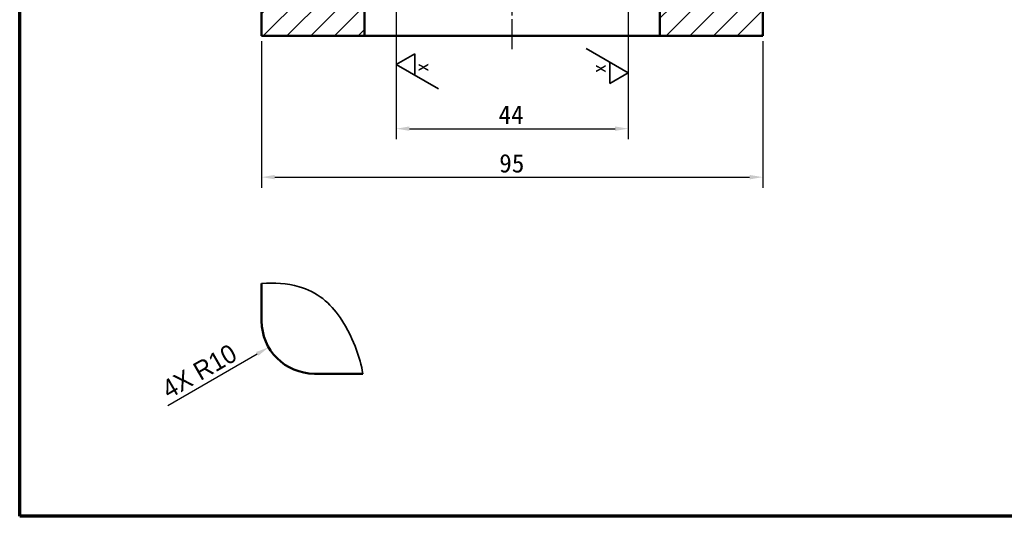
# Model space of a CAD drawing. Header units: millimetres. Extents: x 0 to 420, y 0 to 297.
# Tile 1 of 4: x 10 to 197, y 10 to 104. Entities that reach past the tile are written whole.
import ezdxf

# ---------------------------------------------------------------- set-up
doc = ezdxf.new("R2010")
doc.units = ezdxf.units.MM
doc.linetypes.add('CHAIN', pattern=[0.3543, 0.2362, -0.0295, 0.0591, -0.0295])
for name, color, linetype, lineweight in [('기호(ISO)', 7, 'Continuous', 35), ('외형선(ISO)', 7, 'Continuous', 50), ('윤곽선', 7, 'Continuous', 70), ('좁은 외형선(ISO)', 7, 'Continuous', 35), ('중심선(ISO)', 7, 'Continuous', 25), ('치수(ISO)', 7, 'Continuous', 25), ('해치 (ISO)', 7, 'Continuous', 25)]:
    doc.layers.add(name, color=color, linetype=linetype, lineweight=lineweight)
doc.styles.add('주 텍스트 (ISO)', font='txt')
doc.styles.add('주텍스트 2.5', font='txt')
doc.dimstyles.new('기본값 (ISO)', dxfattribs={"dimtxt": 3.5, "dimasz": 2.5, "dimexe": 2, "dimexo": 1, "dimgap": 0.8, "dimtad": 1, "dimrnd": 1e-08, "dimdsep": 46, "dimtxsty": '주 텍스트 (ISO)', "dimcen": 0.09, "dimdle": 10, "dimclrd": 256, "dimclre": 256, "dimclrt": 256, "dimazin": 2, "dimtfac": 0.714286, "dimtmove": 0, "dimatfit": 3, "dimfxl": 1, "dimtolj": 1, "dimtzin": 0, "dimlwd": -1, "dimlwe": -1, "dimarcsym": 0})

# ---------------------------------------------------------------- blocks, each defined once
blk = doc.blocks.new('경계 윤곽선')
at = {"layer": '윤곽선'}
for p, q in [((10, 10), (10, 287)), ((410, 10), (10, 10))]:
    blk.add_line(p, q, dxfattribs=at)
blk = doc.blocks.new('*D21')
at = {"layer": 'Defpoints', "color": 0, "transparency": 16777216}
for p in [(55.86, 101.07), (150.86, 101.07), (150.86, 74.3)]:
    blk.add_point(p, dxfattribs=at)
at = {"layer": '치수(ISO)', "transparency": 16777216}
for p, q in [((55.86, 100.07), (55.86, 72.3)), ((150.86, 100.07), (150.86, 72.3)), ((58.36, 74.3), (148.36, 74.3))]:
    blk.add_line(p, q, dxfattribs=at)
for points in [[(58.36, 74.72), (58.36, 73.88), (55.86, 74.3)], [(148.36, 74.72), (148.36, 73.88), (150.86, 74.3)]]:
    blk.add_solid(points, dxfattribs=at)
at = {"layer": '치수(ISO)', "transparency": 16777216, "insert": (100.9, 78.69), "char_height": 3.5, "attachment_point": 1, "style": '주 텍스트 (ISO)'}
blk.add_mtext('\\A1;95', dxfattribs=at)
blk = doc.blocks.new('*D26')
at = {"layer": 'Defpoints', "color": 0, "transparency": 16777216}
for p in [(81.36, 120.07), (125.36, 120.07), (125.36, 83.49)]:
    blk.add_point(p, dxfattribs=at)
at = {"layer": '치수(ISO)', "transparency": 16777216}
for p, q in [((81.36, 119.07), (81.36, 81.49)), ((125.36, 119.07), (125.36, 81.49)), ((83.86, 83.49), (122.86, 83.49))]:
    blk.add_line(p, q, dxfattribs=at)
for points in [[(83.86, 83.91), (83.86, 83.08), (81.36, 83.49)], [(122.86, 83.91), (122.86, 83.08), (125.36, 83.49)]]:
    blk.add_solid(points, dxfattribs=at)
at = {"layer": '치수(ISO)', "transparency": 16777216, "insert": (100.76, 87.89), "char_height": 3.5, "attachment_point": 1, "style": '주 텍스트 (ISO)'}
blk.add_mtext('\\A1;44', dxfattribs=at)
blk = doc.blocks.new('*D45')
at = {"layer": 'Defpoints', "color": 0, "transparency": 16777216}
for p in [(65.86, 47.04), (57.19, 42.04)]:
    blk.add_point(p, dxfattribs=at)
at = {"layer": '치수(ISO)', "transparency": 16777216}
blk.add_line((38.05, 31.01), (55.03, 40.8), dxfattribs=at)
blk.add_solid([(54.82, 41.16), (55.23, 40.44), (57.19, 42.04)], dxfattribs=at)
at = {"layer": '치수(ISO)', "transparency": 16777216, "insert": (36.54, 35.22), "char_height": 3.5, "attachment_point": 1, "rotation": 29.964, "style": '주 텍스트 (ISO)'}
blk.add_mtext('\\A1;\\f굴림|b0|i0;\\H3.5000;4X R10', dxfattribs=at)
blk = doc.blocks.new('표면 텍스처 식별자18')
at = {"layer": '기호(ISO)'}
for p, q in [((84.87, 97.7), (81.37, 95.68)), ((84.87, 97.7), (84.87, 93.65)), ((81.37, 95.68), (89.37, 91.06))]:
    blk.add_line(p, q, dxfattribs=at)
at = {"layer": '기호(ISO)', "insert": (87.47, 94.27), "char_height": 2.5, "attachment_point": 7, "rotation": 90, "style": '주텍스트 2.5'}
blk.add_mtext('x', dxfattribs=at)
blk = doc.blocks.new('표면 텍스처 식별자19')
at = {"layer": '기호(ISO)'}
for p, q in [((125.35, 94.1), (117.35, 98.72)), ((121.85, 92.08), (121.85, 96.12)), ((121.85, 92.08), (125.35, 94.1))]:
    blk.add_line(p, q, dxfattribs=at)
at = {"layer": '기호(ISO)', "insert": (121.1, 94.03), "char_height": 2.5, "attachment_point": 7, "rotation": 90, "style": '주텍스트 2.5'}
blk.add_mtext('x', dxfattribs=at)

msp = doc.modelspace()

# ---------------------------------------------------------------- hatches: boundary and pattern name
at = {"layer": '해치 (ISO)'}
h = msp.add_hatch(dxfattribs=at)
h.set_pattern_fill('ANSI31', color=256, scale=25.4, style=0)
h.set_pattern_definition([(45, (0, 0), (-2.245064, 2.245064), [])])
edge = h.paths.add_edge_path()
edge.add_ellipse((128.355, 117.074), major_axis=(3, 0), ratio=1, start_angle=0, end_angle=90)
edge.add_line((128.355, 120.074), (125.355, 120.074))
edge.add_line((125.355, 120.074), (125.355, 133.074))
edge.add_line((125.355, 133.074), (130.355, 133.074))
edge.add_line((130.355, 133.074), (130.355, 130.074))
edge.add_line((130.355, 130.074), (145.355, 130.074))
edge.add_line((145.355, 130.074), (145.355, 126.695))
edge.add_line((145.355, 126.695), (135.355, 126.695))
edge.add_line((135.355, 126.695), (134.419, 125.074))
edge.add_line((134.419, 125.074), (135.355, 123.453))
edge.add_line((135.355, 123.453), (145.355, 123.453))
edge.add_line((145.355, 123.453), (145.355, 120.074))
edge.add_line((145.355, 120.074), (143.355, 120.074))
edge.add_ellipse((143.355, 117.074), major_axis=(0, 3), ratio=1, start_angle=0, end_angle=90)
edge.add_line((140.355, 117.074), (140.355, 114.074))
edge.add_ellipse((143.355, 114.074), major_axis=(-3, 0), ratio=1, start_angle=0, end_angle=90)
edge.add_line((143.355, 111.074), (147.855, 111.074))
edge.add_ellipse((147.855, 108.074), major_axis=(0, 3), ratio=1, start_angle=270, end_angle=360, ccw=False)
edge.add_line((150.855, 108.074), (150.855, 101.074))
edge.add_line((150.855, 101.074), (131.355, 101.074))
edge.add_line((131.355, 101.074), (131.355, 117.074))
edge = h.paths.add_edge_path()
edge.add_ellipse((78.355, 117.074), major_axis=(0, 3), ratio=1, start_angle=0, end_angle=90)
edge.add_line((75.355, 117.074), (75.355, 101.074))
edge.add_line((75.355, 101.074), (55.855, 101.074))
edge.add_line((55.855, 101.074), (55.855, 108.074))
edge.add_ellipse((58.855, 108.074), major_axis=(-3, 0), ratio=1, start_angle=270, end_angle=360, ccw=False)
edge.add_line((58.855, 111.074), (63.355, 111.074))
edge.add_ellipse((63.355, 114.074), major_axis=(0, -3), ratio=1, start_angle=0, end_angle=90)
edge.add_line((66.355, 114.074), (66.355, 117.074))
edge.add_ellipse((63.355, 117.074), major_axis=(3, 0), ratio=1, start_angle=0, end_angle=90)
edge.add_line((63.355, 120.074), (61.355, 120.074))
edge.add_line((61.355, 120.074), (61.355, 123.453))
edge.add_line((61.355, 123.453), (71.355, 123.453))
edge.add_line((71.355, 123.453), (72.291, 125.074))
edge.add_line((72.291, 125.074), (71.355, 126.695))
edge.add_line((71.355, 126.695), (61.355, 126.695))
edge.add_line((61.355, 126.695), (61.355, 130.074))
edge.add_line((61.355, 130.074), (76.355, 130.074))
edge.add_line((76.355, 130.074), (76.355, 133.074))
edge.add_line((76.355, 133.074), (81.355, 133.074))
edge.add_line((81.355, 133.074), (81.355, 120.074))
edge.add_line((81.355, 120.074), (78.355, 120.074))
edge = h.paths.add_edge_path()
edge.add_ellipse((78.355, 185.074), major_axis=(-3, 0), ratio=1, start_angle=0, end_angle=90)
edge.add_line((78.355, 182.074), (81.355, 182.074))
edge.add_line((81.355, 182.074), (81.355, 169.074))
edge.add_line((81.355, 169.074), (76.355, 169.074))
edge.add_line((76.355, 169.074), (76.355, 172.074))
edge.add_line((76.355, 172.074), (61.355, 172.074))
edge.add_line((61.355, 172.074), (61.355, 175.453))
edge.add_line((61.355, 175.453), (71.355, 175.453))
edge.add_line((71.355, 175.453), (72.291, 177.074))
edge.add_line((72.291, 177.074), (71.355, 178.695))
edge.add_line((71.355, 178.695), (61.355, 178.695))
edge.add_line((61.355, 178.695), (61.355, 182.074))
edge.add_line((61.355, 182.074), (63.355, 182.074))
edge.add_ellipse((63.355, 185.074), major_axis=(0, -3), ratio=1, start_angle=0, end_angle=90)
edge.add_line((66.355, 185.074), (66.355, 190.074))
edge.add_ellipse((78.355, 190.074), major_axis=(-12, 0), ratio=1, start_angle=270, end_angle=360, ccw=False)
edge.add_line((78.355, 202.074), (128.355, 202.074))
edge.add_ellipse((128.355, 190.074), major_axis=(0, 12), ratio=1, start_angle=270, end_angle=360, ccw=False)
edge.add_line((140.355, 190.074), (140.355, 185.074))
edge.add_ellipse((143.355, 185.074), major_axis=(-3, 0), ratio=1, start_angle=0, end_angle=90)
edge.add_line((143.355, 182.074), (145.355, 182.074))
edge.add_line((145.355, 182.074), (145.355, 178.695))
edge.add_line((145.355, 178.695), (135.355, 178.695))
edge.add_line((135.355, 178.695), (134.419, 177.074))
edge.add_line((134.419, 177.074), (135.355, 175.453))
edge.add_line((135.355, 175.453), (145.355, 175.453))
edge.add_line((145.355, 175.453), (145.355, 172.074))
edge.add_line((145.355, 172.074), (130.355, 172.074))
edge.add_line((130.355, 172.074), (130.355, 169.074))
edge.add_line((130.355, 169.074), (125.355, 169.074))
edge.add_line((125.355, 169.074), (125.355, 182.074))
edge.add_line((125.355, 182.074), (128.355, 182.074))
edge.add_ellipse((128.355, 185.074), major_axis=(0, -3), ratio=1, start_angle=0, end_angle=90)
edge.add_line((131.355, 185.074), (131.355, 190.074))
edge.add_ellipse((128.355, 190.074), major_axis=(3, 0), ratio=1, start_angle=0, end_angle=90)
edge.add_line((128.355, 193.074), (78.355, 193.074))
edge.add_ellipse((78.355, 190.074), major_axis=(0, 3), ratio=1, start_angle=0, end_angle=90)
edge.add_line((75.355, 190.074), (75.355, 185.074))

# ---------------------------------------------------------------- linework, layer by layer
at = {"layer": '외형선(ISO)'}
for p, q in [((75.355, 117.074), (75.355, 101.074)), ((131.355, 101.074), (131.355, 117.074)), ((55.855, 101.074), (55.855, 108.074)), ((150.855, 108.074), (150.855, 101.074)), ((75.355, 101.074), (55.855, 101.074)), ((78.355, 101.074), (75.355, 101.074)), ((128.355, 101.074), (78.355, 101.074)), ((131.355, 101.074), (128.355, 101.074)), ((150.855, 101.074), (131.355, 101.074)), ((55.855, 54.109), (55.855, 47.039)), ((65.855, 37.039), (75.041, 37.039))]:
    msp.add_line(p, q, dxfattribs=at)
msp.add_arc((65.855, 47.039), 10, 180, 270, dxfattribs=at)
at = {"layer": '좁은 외형선(ISO)'}
msp.add_open_spline([(55.855, 54.109), (58.239, 54.315), (60.684, 54.21), (64.615, 53.055), (66.106, 52.309), (68.74, 50.265), (69.815, 49.059), (72.244, 45.533), (73.251, 43.129), (74.342, 40.212), (74.81, 38.615), (75.041, 37.039)], degree=3, knots=[0.0501692, 0.0501692, 0.0501692, 0.0501692, 0.7664155, 0.7664155, 1.2758028, 1.2758028, 1.7623871, 1.7623871, 2.555579, 2.555579, 3.3772627, 3.3772627, 3.3772627, 3.3772627], dxfattribs=at)
at = {"layer": '중심선(ISO)', "linetype": 'CHAIN', "ltscale": 23.990969}
msp.add_line((103.355, 98.574), (103.355, 204.574), dxfattribs=at)

# ---------------------------------------------------------------- block references
msp.add_blockref('경계 윤곽선', (0, 0))
at = {"layer": '기호(ISO)'}
for name in ['표면 텍스처 식별자18', '표면 텍스처 식별자19']:
    msp.add_blockref(name, (0, 0), dxfattribs=at)

# ---------------------------------------------------------------- dimensions: what is measured, and where the dimension line sits
at = {"layer": '치수(ISO)'}
dim = msp.add_linear_dim(base=(125.355, 83.493), p1=(81.355, 120.074), p2=(125.355, 120.074), angle=180, dimstyle='기본값 (ISO)', override={"dimgap": 0.8, "dimdec": 2, "dimtol": 0, "dimlim": 0, "dimtp": 0, "dimtm": 0, "dimtdec": 2, "dimtofl": 0, "dimatfit": 1}, dxfattribs=at)
dim.commit()
dim.dimension.update_dxf_attribs({"geometry": '*D26', "text_midpoint": (103.355, 83.493), "dimtype": 160})
dim = msp.add_linear_dim(base=(150.855, 74.3), p1=(55.855, 101.074), p2=(150.855, 101.074), dimstyle='기본값 (ISO)', override={"dimgap": 0.8, "dimdec": 2, "dimtol": 0, "dimlim": 0, "dimtp": 0, "dimtm": 0, "dimtdec": 2, "dimtofl": 0, "dimatfit": 1}, dxfattribs=at)
dim.commit()
dim.dimension.update_dxf_attribs({"geometry": '*D21', "text_midpoint": (103.355, 74.3), "dimtype": 160})
dim = msp.add_radius_dim(center=(65.855, 47.039), mpoint=(57.192, 42.045), text='\\f굴림|b0|i0;\\H3.5000;4X <>', dimstyle='기본값 (ISO)', override={"dimgap": 0.8, "dimdec": 2, "dimcen": 0, "dimtol": 0, "dimlim": 0, "dimtp": 0, "dimtm": 0, "dimtdec": 2, "dimtofl": 0}, dxfattribs=at)
dim.commit()
dim.dimension.update_dxf_attribs({"geometry": '*D45', "text_midpoint": (44.155, 37.532)})

doc.saveas('drawing.dxf')
